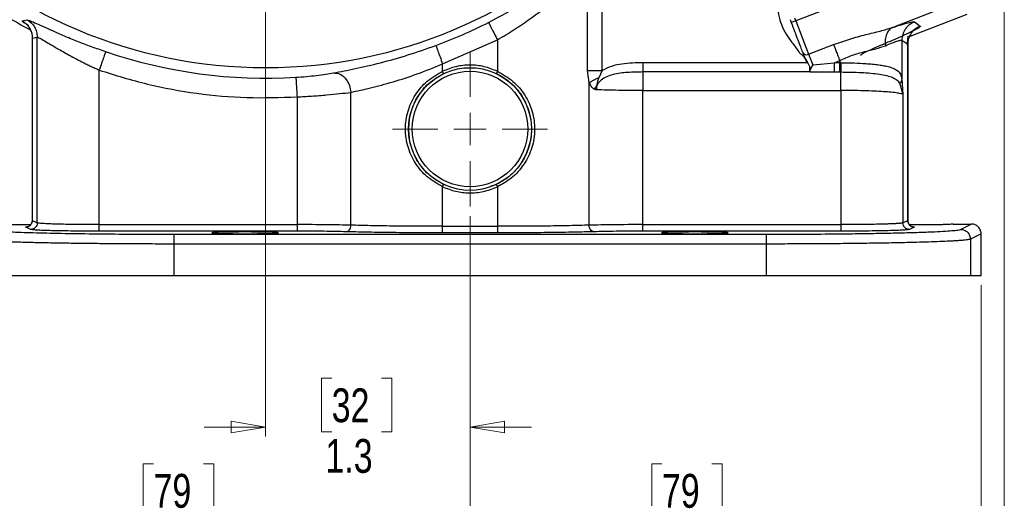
# Model space of a CAD drawing. Header units: inches. Extents: x 0.6 to 16.3, y 0.2 to 11.5.
# Tile 3 of 16: x 3 to 7, y 2.7 to 4.6. Entities that reach past the tile are written whole.
import ezdxf

# ---------------------------------------------------------------- set-up
doc = ezdxf.new("R2010")
doc.units = ezdxf.units.IN
doc.header["$MEASUREMENT"] = 0
doc.styles.add('SLDTEXTSTYLE0', font='TXT', dxfattribs={"width": 0.75})
doc.dimstyles.new('SLDDIMSTYLE0', dxfattribs={"dimtxt": 0.137795, "dimasz": 0.14, "dimexe": 0, "dimexo": 0.0625, "dimgap": 0.034449, "dimtad": 0, "dimdec": 1, "dimlfac": 1.5, "dimrnd": 1e-09, "dimzin": 12, "dimdsep": 46, "dimtxsty": 'SLDTEXTSTYLE0', "dimblk1": 'CLOSED', "dimblk2": 'CLOSED', "dimsah": 1, "dimcen": 0.09, "dimadec": 0, "dimazin": 3, "dimtfac": 1, "dimtdec": 1, "dimtofl": 0, "dimtmove": 0, "dimatfit": 3, "dimldrblk": 'CLOSED', "dimfxl": 0, "dimfrac": 2, "dimtolj": 1, "dimtzin": 12, "dimarcsym": 0})
doc.dimstyles.new('SLDDIMSTYLE2', dxfattribs={"dimtxt": 0.137795, "dimasz": 0.14, "dimexe": 0, "dimexo": 0.0625, "dimgap": 0.034449, "dimtad": 0, "dimtih": 1, "dimtoh": 1, "dimdec": 1, "dimlfac": 1.5, "dimrnd": 1e-09, "dimzin": 12, "dimdsep": 46, "dimtxsty": 'SLDTEXTSTYLE0', "dimblk1": 'CLOSED', "dimblk2": 'CLOSED', "dimsah": 1, "dimcen": 0.09, "dimadec": 0, "dimazin": 3, "dimtfac": 1, "dimtdec": 1, "dimtofl": 0, "dimtmove": 0, "dimatfit": 3, "dimldrblk": 'CLOSED', "dimfxl": 0, "dimfrac": 2, "dimtolj": 1, "dimtzin": 12, "dimarcsym": 0})
doc.dimstyles.new('SLDDIMSTYLE3', dxfattribs={"dimtxt": 0.137795, "dimasz": 0.14, "dimexe": 0, "dimexo": 0.0625, "dimgap": 0.034449, "dimtad": 0, "dimdec": 1, "dimlfac": 1.5, "dimrnd": 1e-09, "dimzin": 12, "dimdsep": 46, "dimtxsty": 'SLDTEXTSTYLE0', "dimblk1": 'CLOSED', "dimblk2": 'CLOSED', "dimsah": 1, "dimcen": 0.09, "dimadec": 0, "dimazin": 3, "dimtfac": 1, "dimtdec": 1, "dimtmove": 0, "dimatfit": 0, "dimldrblk": 'CLOSED', "dimfxl": 0, "dimfrac": 2, "dimtolj": 1, "dimtzin": 12, "dimarcsym": 0})
doc.dimstyles.new('SLDDIMSTYLE4', dxfattribs={"dimtxt": 0.137795, "dimasz": 0.14, "dimexe": 0, "dimexo": 0.0625, "dimgap": 0.034449, "dimtad": 0, "dimdec": 1, "dimlfac": 1.5, "dimrnd": 1e-09, "dimzin": 12, "dimdsep": 46, "dimtxsty": 'SLDTEXTSTYLE0', "dimblk1": 'CLOSED', "dimblk2": 'CLOSED', "dimsah": 1, "dimcen": 0.09, "dimadec": 0, "dimazin": 3, "dimtfac": 1, "dimtofl": 0, "dimtmove": 0, "dimatfit": 3, "dimldrblk": 'CLOSED', "dimfxl": 0, "dimfrac": 2, "dimtolj": 1, "dimtzin": 12, "dimarcsym": 0})

# ---------------------------------------------------------------- blocks, each defined once
blk = doc.blocks.new('_Closed')
at = {"color": 0, "linetype": 'ByBlock', "lineweight": -2}
for p, q in [((-1, 0.166667), (0, 0)), ((-1, 0.166667), (-1, -0.166667)), ((0, 0), (-1, -0.166667)), ((0, 0), (-1, 0))]:
    blk.add_line(p, q, dxfattribs=at)
blk = doc.blocks.new('_D_5')
at = {"color": 7, "linetype": 'Continuous', "lineweight": 0}
for p, q in [((3.3624, 8.4676), (1.0892, 8.4676)), ((1.1286, 8.4676), (1.1286, 7.8201)), ((0.9759, 7.7921), (0.9339, 7.7921)), ((0.9339, 7.7921), (0.9339, 7.5734)), ((1.2813, 7.7921), (1.3233, 7.7921)), ((1.3233, 7.7921), (1.3233, 7.5734)), ((0.9339, 7.5734), (0.9759, 7.5734)), ((1.3233, 7.5734), (1.2813, 7.5734)), ((1.1286, 3.5979), (1.1286, 7.3672)), ((2.7182, 3.5979), (1.0892, 3.5979))]:
    blk.add_line(p, q, dxfattribs=at)
at = {"color": 7, "linetype": 'Continuous', "lineweight": 18, "xscale": 0.14, "yscale": 0.14}
for p, rotation in [((1.1286, 8.4676), 90.0000000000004), ((1.1286, 3.5979), 270.0000000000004)]:
    blk.add_blockref('_Closed', p, dxfattribs=dict(at, rotation=rotation))
at = {"color": 7, "linetype": 'Continuous', "lineweight": 18, "char_height": 0.1378, "attachment_point": 1, "style": 'SLDTEXTSTYLE0'}
for s, insert in [('186', (0.9759, 7.751)), ('7.3', (1.0013, 7.5448))]:
    blk.add_mtext(s, dxfattribs=dict(at, insert=insert))
blk = doc.blocks.new('_D_6')
at = {"color": 7, "linetype": 'Continuous', "lineweight": 0}
for p, q in [((1.9104, 5.7196), (1.9104, 2.1203)), ((4.7971, 3.8395), (4.7971, 2.1203)), ((2.8221, 2.3581), (2.7801, 2.3581)), ((2.7801, 2.3581), (2.7801, 2.1394)), ((3.1275, 2.3581), (3.1695, 2.3581)), ((3.1695, 2.3581), (3.1695, 2.1394)), ((1.9104, 2.1596), (2.6593, 2.1596)), ((2.7801, 2.1394), (2.8221, 2.1394)), ((3.1695, 2.1394), (3.1275, 2.1394)), ((4.7971, 2.1596), (3.2903, 2.1596))]:
    blk.add_line(p, q, dxfattribs=at)
at = {"color": 7, "linetype": 'Continuous', "lineweight": 18, "xscale": 0.14, "yscale": 0.14, "rotation": 180.0000000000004}
blk.add_blockref('_Closed', (1.9104, 2.1596), dxfattribs=at)
at = {"color": 7, "linetype": 'Continuous', "lineweight": 18, "xscale": 0.14, "yscale": 0.14}
blk.add_blockref('_Closed', (4.7971, 2.1596), dxfattribs=at)
at = {"color": 7, "linetype": 'Continuous', "lineweight": 18, "char_height": 0.1378, "attachment_point": 1, "style": 'SLDTEXTSTYLE0'}
for s, insert in [('110', (2.8221, 2.317)), ('4.3', (2.8475, 2.1108))]:
    blk.add_mtext(s, dxfattribs=dict(at, insert=insert))
blk = doc.blocks.new('_D_7')
at = {"color": 7, "linetype": 'Continuous', "lineweight": 0}
for p, q in [((3.9638, 5.9334), (3.9638, 2.9412)), ((4.7971, 3.8395), (4.7971, 2.9412)), ((4.2333, 3.179), (4.1913, 3.179)), ((4.1913, 3.179), (4.1913, 2.9602)), ((4.4369, 3.179), (4.4789, 3.179)), ((4.4789, 3.179), (4.4789, 2.9602)), ((3.9638, 2.9805), (3.7138, 2.9805)), ((4.7971, 2.9805), (5.0471, 2.9805)), ((4.1913, 2.9602), (4.2333, 2.9602)), ((4.4789, 2.9602), (4.4369, 2.9602))]:
    blk.add_line(p, q, dxfattribs=at)
at = {"color": 7, "linetype": 'Continuous', "lineweight": 18, "xscale": 0.14, "yscale": 0.14}
blk.add_blockref('_Closed', (3.9638, 2.9805, -0.2811), dxfattribs=at)
at = {"color": 7, "linetype": 'Continuous', "lineweight": 18, "xscale": 0.14, "yscale": 0.14, "rotation": 180.0000000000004}
blk.add_blockref('_Closed', (4.7971, 2.9805, -0.2811), dxfattribs=at)
at = {"color": 7, "linetype": 'Continuous', "lineweight": 18, "char_height": 0.1378, "attachment_point": 1, "style": 'SLDTEXTSTYLE0'}
for s, insert in [('32', (4.2333, 3.1379)), ('1.3', (4.2079, 2.9317))]:
    blk.add_mtext(s, dxfattribs=dict(at, insert=insert))
blk = doc.blocks.new('_D_8')
at = {"color": 7, "linetype": 'Continuous', "lineweight": 0}
for p, q in [((4.7971, 3.8395), (4.7971, 2.5927)), ((2.7138, 3.5585), (2.7138, 2.5927)), ((3.507, 2.8305), (3.465, 2.8305)), ((3.465, 2.8305), (3.465, 2.6118)), ((3.7106, 2.8305), (3.7526, 2.8305)), ((3.7526, 2.8305), (3.7526, 2.6118)), ((2.7138, 2.6321), (3.3442, 2.6321)), ((3.465, 2.6118), (3.507, 2.6118)), ((3.7526, 2.6118), (3.7106, 2.6118)), ((4.7971, 2.6321), (3.8734, 2.6321))]:
    blk.add_line(p, q, dxfattribs=at)
at = {"color": 7, "linetype": 'Continuous', "lineweight": 18, "xscale": 0.14, "yscale": 0.14, "rotation": 180.0000000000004}
blk.add_blockref('_Closed', (2.7138, 2.6321, -0.2811), dxfattribs=at)
at = {"color": 7, "linetype": 'Continuous', "lineweight": 18, "xscale": 0.14, "yscale": 0.14}
blk.add_blockref('_Closed', (4.7971, 2.6321, -0.2811), dxfattribs=at)
at = {"color": 7, "linetype": 'Continuous', "lineweight": 18, "char_height": 0.1378, "attachment_point": 1, "style": 'SLDTEXTSTYLE0'}
for s, insert in [('79', (3.507, 2.7894)), ('3.1', (3.4815, 2.5833))]:
    blk.add_mtext(s, dxfattribs=dict(at, insert=insert))
blk = doc.blocks.new('_D_9')
at = {"color": 7, "linetype": 'Continuous', "lineweight": 0}
for p, q in [((3.4829, 6.4143), (1.533, 6.4143)), ((1.5724, 6.4143), (1.5724, 5.6835)), ((1.4197, 5.6555), (1.3777, 5.6555)), ((1.3777, 5.6555), (1.3777, 5.4367)), ((1.7251, 5.6555), (1.7671, 5.6555)), ((1.7671, 5.6555), (1.7671, 5.4367)), ((1.3777, 5.4367), (1.4197, 5.4367)), ((1.7671, 5.4367), (1.7251, 5.4367)), ((1.5724, 3.5979), (1.5724, 5.2306)), ((2.7182, 3.5979), (1.533, 3.5979))]:
    blk.add_line(p, q, dxfattribs=at)
at = {"color": 7, "linetype": 'Continuous', "lineweight": 18, "xscale": 0.14, "yscale": 0.14}
for p, rotation in [((1.5724, 6.4143, -0.2811), 90.0000000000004), ((1.5724, 3.5979, -0.2811), 270.0000000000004)]:
    blk.add_blockref('_Closed', p, dxfattribs=dict(at, rotation=rotation))
at = {"color": 7, "linetype": 'Continuous', "lineweight": 18, "char_height": 0.1378, "attachment_point": 1, "style": 'SLDTEXTSTYLE0'}
for s, insert in [('107', (1.4197, 5.6144)), ('4.2', (1.4451, 5.4082))]:
    blk.add_mtext(s, dxfattribs=dict(at, insert=insert))
blk = doc.blocks.new('_D_10')
at = {"color": 7, "linetype": 'Continuous', "lineweight": 0}
for p, q in [((4.7971, 3.8395), (4.7971, 2.5927)), ((6.8804, 3.5585), (6.8804, 2.5927)), ((5.5794, 2.8305), (5.5375, 2.8305)), ((5.5375, 2.8305), (5.5375, 2.6118)), ((5.7831, 2.8305), (5.8251, 2.8305)), ((5.8251, 2.8305), (5.8251, 2.6118)), ((4.7971, 2.6321), (5.4166, 2.6321)), ((5.5375, 2.6118), (5.5794, 2.6118)), ((5.8251, 2.6118), (5.7831, 2.6118)), ((6.8804, 2.6321), (5.9459, 2.6321))]:
    blk.add_line(p, q, dxfattribs=at)
at = {"color": 7, "linetype": 'Continuous', "lineweight": 18, "xscale": 0.14, "yscale": 0.14, "rotation": 180.0000000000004}
blk.add_blockref('_Closed', (4.7971, 2.6321, -0.2811), dxfattribs=at)
at = {"color": 7, "linetype": 'Continuous', "lineweight": 18, "xscale": 0.14, "yscale": 0.14}
blk.add_blockref('_Closed', (6.8804, 2.6321, -0.2811), dxfattribs=at)
at = {"color": 7, "linetype": 'Continuous', "lineweight": 18, "char_height": 0.1378, "attachment_point": 1, "style": 'SLDTEXTSTYLE0'}
for s, insert in [('79', (5.5794, 2.7894)), ('3.1', (5.554, 2.5833))]:
    blk.add_mtext(s, dxfattribs=dict(at, insert=insert))
blk = doc.blocks.new('_D_11')
at = {"color": 7, "linetype": 'Continuous', "lineweight": 0}
for p, q in [((6.9749, 4.8128), (6.9749, 2.1203)), ((4.7971, 3.8395), (4.7971, 2.1203)), ((6.1017, 2.3581), (6.0597, 2.3581)), ((6.0597, 2.3581), (6.0597, 2.1394)), ((6.3053, 2.3581), (6.3473, 2.3581)), ((6.3473, 2.3581), (6.3473, 2.1394)), ((4.7971, 2.1596), (5.9389, 2.1596)), ((6.0597, 2.1394), (6.1017, 2.1394)), ((6.3473, 2.1394), (6.3053, 2.1394)), ((6.9749, 2.1596), (6.4681, 2.1596))]:
    blk.add_line(p, q, dxfattribs=at)
at = {"color": 7, "linetype": 'Continuous', "lineweight": 18, "xscale": 0.14, "yscale": 0.14, "rotation": 180.0000000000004}
blk.add_blockref('_Closed', (4.7971, 2.1596, -0.2811), dxfattribs=at)
at = {"color": 7, "linetype": 'Continuous', "lineweight": 18, "xscale": 0.14, "yscale": 0.14}
blk.add_blockref('_Closed', (6.9749, 2.1596, -0.2811), dxfattribs=at)
at = {"color": 7, "linetype": 'Continuous', "lineweight": 18, "char_height": 0.1378, "attachment_point": 1, "style": 'SLDTEXTSTYLE0'}
for s, insert in [('83', (6.1017, 2.317)), ('3.3', (6.0762, 2.1108))]:
    blk.add_mtext(s, dxfattribs=dict(at, insert=insert))
blk = doc.blocks.new('SW_CENTERMARKSYMBOL_1')
at = {"color": 0, "linetype": 'Continuous', "lineweight": 18}
for p, q in [((0, 0.1312), (0, 0.3157)), ((0, 0), (0, 0.0656)), ((-0.1312, 0), (-0.3157, 0)), ((0, 0), (-0.0656, 0)), ((0, 0), (0, -0.0656)), ((0, 0), (0.0656, 0)), ((0.1312, 0), (0.3157, 0)), ((0, -0.1312), (0, -0.3157))]:
    blk.add_line(p, q, dxfattribs=at)

msp = doc.modelspace()

# ---------------------------------------------------------------- linework, layer by layer
at = {"color": 7, "linetype": 'Continuous', "lineweight": 25}
for p, q in [((6.7411, 4.8716), (6.1249, 4.6351)), ((5.2763, 4.4326), (5.2763, 4.8373)), ((5.3351, 4.4326), (5.3351, 4.8373)), ((6.8007, 4.7162), (6.5203, 4.6086)), ((6.822, 4.6607), (6.5826, 4.5688)), ((2.9721, 4.635), (2.9914, 4.6394)), ((6.1014, 4.6404), (6.1062, 4.6279)), ((6.1249, 4.6351), (6.1062, 4.6279)), ((6.1201, 4.6476), (6.1249, 4.6351)), ((6.1249, 4.6351), (6.1771, 4.4992)), ((6.6084, 4.6307), (6.6323, 4.6142)), ((3.0127, 4.5654), (3.0127, 3.8218)), ((3.0131, 4.5652), (3.0329, 4.5693)), ((3.0131, 3.8219), (3.0131, 4.5652)), ((3.0329, 3.812), (3.0329, 4.5693)), ((4.6853, 4.4599), (4.9088, 4.5576)), ((4.9088, 4.5576), (4.9088, 4.4297)), ((6.1771, 4.4992), (6.2791, 4.5383)), ((6.5571, 4.5561), (6.5571, 4.3984)), ((6.5571, 4.5561), (6.5811, 4.5396)), ((6.5811, 4.5396), (6.5811, 3.8219)), ((6.5814, 3.8219), (6.5814, 4.5399)), ((6.1771, 4.4992), (6.1938, 4.4555)), ((4.6853, 4.4297), (4.6853, 4.4599)), ((6.1718, 4.4646), (5.5021, 4.4646)), ((6.161, 4.4834), (6.1613, 4.4825)), ((6.1613, 4.4825), (6.1718, 4.4646)), ((6.1616, 4.4836), (6.1619, 4.4828)), ((6.1619, 4.4828), (6.1723, 4.465)), ((6.1938, 4.4555), (6.2821, 4.4646)), ((6.2821, 4.4646), (6.3041, 4.4731)), ((6.3041, 4.4646), (6.2821, 4.4646)), ((6.3041, 4.4731), (6.3041, 4.4646)), ((6.3091, 4.4646), (6.3041, 4.4646)), ((3.2859, 3.805), (3.2859, 4.4345)), ((4.6896, 4.4206), (4.6853, 4.4297)), ((4.9088, 4.4297), (4.9046, 4.4206)), ((5.2828, 4.3832), (5.2763, 4.4326)), ((5.3351, 4.4326), (5.3217, 4.4036)), ((6.1829, 4.4269), (5.5021, 4.4269)), ((6.1818, 4.4298), (6.1829, 4.4269)), ((6.1824, 4.4295), (6.1825, 4.4291)), ((6.1825, 4.4291), (6.1828, 4.4284)), ((6.1828, 4.4284), (6.1829, 4.4282)), ((6.1829, 4.4282), (6.2821, 4.4269)), ((6.2821, 4.4269), (6.3041, 4.4269)), ((6.3083, 4.4269), (6.3041, 4.4269)), ((5.2828, 3.8027), (5.2828, 4.3832)), ((6.5488, 4.3793), (6.5613, 4.3349)), ((6.5571, 4.3984), (6.5613, 4.3349)), ((4.3114, 3.8027), (4.3114, 4.344)), ((5.5021, 3.805), (5.5021, 4.3515)), ((5.5021, 4.3515), (6.3083, 4.3515)), ((6.3083, 4.3515), (6.3083, 3.805)), ((6.5613, 4.3349), (6.5613, 3.812)), ((4.092, 4.3256), (4.092, 3.805)), ((4.6853, 3.9594), (4.6896, 3.9684)), ((4.6853, 3.7981), (4.6853, 3.9594)), ((4.6988, 3.9653), (4.6896, 3.9684)), ((4.9046, 3.9684), (4.8794, 3.9598)), ((4.9088, 3.9594), (4.9046, 3.9684)), ((4.9088, 3.9594), (4.9088, 3.7981)), ((3.0131, 3.8219), (3.0329, 3.812)), ((6.5613, 3.812), (6.5811, 3.8219)), ((6.5814, 3.8218), (6.5814, 3.8219)), ((3.0063, 3.7853), (2.9865, 3.7952)), ((3.2859, 3.805), (4.092, 3.805)), ((4.092, 3.7784), (3.2859, 3.7784)), ((4.6853, 3.7981), (4.9088, 3.7981)), ((5.5021, 3.805), (6.3083, 3.805)), ((6.3083, 3.7784), (5.5021, 3.7784)), ((6.6077, 3.7952), (6.5879, 3.7853)), ((6.7661, 3.8075), (6.8404, 3.8075)), ((6.7966, 3.7856), (6.8404, 3.8075)), ((3.5898, 3.7659), (6.0044, 3.7659)), ((4.9088, 3.7714), (4.6853, 3.7714)), ((6.8804, 3.7676), (6.8366, 3.7456)), ((6.8366, 3.7456), (6.8366, 3.5979)), ((6.8804, 3.5979), (6.8804, 3.7676)), ((3.5898, 3.726), (3.5898, 3.5979)), ((6.0044, 3.726), (3.5898, 3.726)), ((6.0044, 3.726), (6.0044, 3.5979)), ((2.7576, 3.5979), (3.5898, 3.5979)), ((3.5898, 3.5979), (6.0044, 3.5979)), ((6.0044, 3.5979), (6.8366, 3.5979)), ((6.8366, 3.5979), (6.8804, 3.5979))]:
    msp.add_line(p, q, dxfattribs=at)
at = {"color": 8, "linetype": 'Continuous', "lineweight": 25}
for p, q in [((3.0141, 4.5638), (3.0131, 4.5652)), ((6.4838, 4.5406), (6.4768, 4.5356))]:
    msp.add_line(p, q, dxfattribs=at)
at = {"color": 7, "linetype": 'Continuous', "lineweight": 25}
for centre, radius in [((3.9638, 6.4143), 1.9709), ((4.7971, 4.1945), 0.25), ((4.7971, 4.1945), 0.2355)]:
    msp.add_circle(centre, radius, dxfattribs=at)
for centre, radius, start, end in [((3.9638, 6.4143), 2.0533, 235.6839, 242.1446), ((3.9638, 6.4143), 2.0034, 290.2646, 296.9778), ((3.9638, 6.4143), 2.0127, 251.0991, 273.5144), ((6.1692, 4.5163), 0.0189, 205.1171, 294.5963)]:
    msp.add_arc(centre, radius, start, end, dxfattribs=at)
for points, knots in [([(4.8726, 4.6289), (4.9119, 4.6498), (4.9905, 4.6915), (5.0995, 4.7605), (5.1995, 4.8311), (5.2549, 4.8754), (5.2826, 4.8976)], [0, 0, 0, 0, 0.248601, 0.497799, 0.748356, 1, 1, 1, 1]), ([(4.9088, 4.5576), (4.9319, 4.5716), (4.9779, 4.5995), (5.0455, 4.6457), (5.105, 4.6898), (5.1566, 4.731), (5.1995, 4.7673), (5.2399, 4.8031), (5.2642, 4.8259), (5.2763, 4.8373)], [0, 0, 0, 0, 0.162042, 0.32364, 0.499112, 0.624439, 0.750088, 0.875462, 1, 1, 1, 1]), ([(6.0454, 4.7845), (6.0452, 4.7768), (6.0449, 4.7617), (6.0457, 4.7403), (6.048, 4.7207), (6.0502, 4.6945), (6.0542, 4.6605), (6.065, 4.6192), (6.0847, 4.5813), (6.1054, 4.5518), (6.1234, 4.5285), (6.1343, 4.5124), (6.1442, 4.5003), (6.1546, 4.4937), (6.1589, 4.4868), (6.161, 4.4834)], [0, 0, 0, 0, 0.069625, 0.135872, 0.192029, 0.246645, 0.37203, 0.499918, 0.627797, 0.75318, 0.8237, 0.892351, 0.927618, 0.96402, 1, 1, 1, 1]), ([(2.9721, 4.635), (2.978, 4.6311), (2.9899, 4.6232), (3.0028, 4.6061), (3.0115, 4.5864), (3.0125, 4.5723), (3.0131, 4.5652)], [0, 0, 0, 0, 0.250002, 0.5, 0.749998, 1, 1, 1, 1]), ([(2.9914, 4.6394), (2.9938, 4.639), (2.9984, 4.6382), (3.0207, 4.6287), (3.0526, 4.6142), (3.0935, 4.5959), (3.1414, 4.5751), (3.1948, 4.5531), (3.2521, 4.531), (3.2919, 4.5171), (3.3118, 4.5101)], [0, 0, 0, 0, 0.127726, 0.254835, 0.380951, 0.50644, 0.631028, 0.754612, 0.877535, 1, 1, 1, 1]), ([(2.9914, 4.6394), (2.9974, 4.6355), (3.0094, 4.6277), (3.0225, 4.6105), (3.0312, 4.5907), (3.0323, 4.5764), (3.0329, 4.5693)], [0, 0, 0, 0, 0.250002, 0.500003, 0.750001, 1, 1, 1, 1]), ([(2.9934, 4.6173), (2.9929, 4.6176), (2.9921, 4.6179), (2.9964, 4.613), (3.0013, 4.6061), (3.0062, 4.5969), (3.0114, 4.5832), (3.0122, 4.5722), (3.0127, 4.5647)], [0, 0, 0, 0, 0.28046, 0.447738, 0.573287, 0.678922, 0.782145, 1, 1, 1, 1]), ([(6.5203, 4.6086), (6.5326, 4.6125), (6.5572, 4.6203), (6.5839, 4.6276), (6.6025, 4.6317), (6.6064, 4.631), (6.6084, 4.6307)], [0, 0, 0, 0, 0.251288, 0.503113, 0.752364, 1, 1, 1, 1]), ([(3.0047, 4.5994), (3.0052, 4.5985), (3.0071, 4.5949), (3.0114, 4.583), (3.0122, 4.5721), (3.0128, 4.5647)], [0, 0, 0, 0, 0.097925, 0.387941, 1, 1, 1, 1]), ([(6.2791, 4.5383), (6.3012, 4.5463), (6.3448, 4.562), (6.4093, 4.5792), (6.4692, 4.5932), (6.5036, 4.6036), (6.5203, 4.6086)], [0, 0, 0, 0, 0.2652025, 0.5230816, 0.7683608, 1, 1, 1, 1]), ([(6.6323, 4.6142), (6.6326, 4.6138), (6.6332, 4.6129), (6.6309, 4.6104), (6.6271, 4.6077), (6.623, 4.6051), (6.6196, 4.6031), (6.6156, 4.6008), (6.6111, 4.5984), (6.6037, 4.5945), (6.5923, 4.5888), (6.5772, 4.5817), (6.5624, 4.5749), (6.5349, 4.5624), (6.5065, 4.5503), (6.4838, 4.5406)], [0, 0, 0, 0, 0.080186, 0.160744, 0.241516, 0.279719, 0.317863, 0.356017, 0.394246, 0.432618, 0.525785, 0.61983, 0.682635, 0.745697, 1, 1, 1, 1]), ([(6.5203, 4.6086), (6.515, 4.6054), (6.5044, 4.599), (6.4939, 4.581), (6.4882, 4.5588), (6.4895, 4.5423), (6.4902, 4.534)], [0, 0, 0, 0, 0.249995, 0.5000018, 0.7499944, 1, 1, 1, 1]), ([(3.0329, 4.5693), (3.0347, 4.5689), (3.0383, 4.5679), (3.056, 4.5579), (3.0814, 4.5427), (3.1098, 4.5259), (3.1377, 4.5099), (3.1643, 4.495), (3.1922, 4.48), (3.2179, 4.4669), (3.2385, 4.4566), (3.2552, 4.4486), (3.2708, 4.4413), (3.281, 4.4367), (3.2859, 4.4345)], [0, 0, 0, 0, 0.119321, 0.244465, 0.368256, 0.493693, 0.574777, 0.654996, 0.746989, 0.82466, 0.873748, 0.91847, 0.960553, 1, 1, 1, 1]), ([(6.4838, 4.5406), (6.4702, 4.5348), (6.4432, 4.5233), (6.4134, 4.5094), (6.3932, 4.499), (6.3901, 4.4958), (6.3885, 4.4943)], [0, 0, 0, 0, 0.2559, 0.507701, 0.75543, 1, 1, 1, 1]), ([(6.4902, 4.534), (6.4996, 4.538), (6.5182, 4.5457), (6.5385, 4.5531), (6.5526, 4.5571), (6.5556, 4.5564), (6.5571, 4.5561)], [0, 0, 0, 0, 0.257689, 0.505168, 0.753456, 1, 1, 1, 1]), ([(6.5802, 4.5363), (6.5802, 4.5388), (6.5801, 4.5438), (6.5809, 4.5531), (6.5824, 4.5631), (6.5833, 4.5703), (6.5814, 4.5719), (6.5805, 4.5727)], [0, 0, 0, 0, 0.0948514, 0.1934305, 0.4186263, 0.7066226, 1, 1, 1, 1]), ([(4.2406, 4.4232), (4.2691, 4.4285), (4.3259, 4.4391), (4.4309, 4.4635), (4.5431, 4.4946), (4.6195, 4.5215), (4.6576, 4.5349)], [0, 0, 0, 0, 0.253123, 0.503752, 0.752322, 1, 1, 1, 1]), ([(6.3041, 4.4731), (6.321, 4.4808), (6.3544, 4.4961), (6.4052, 4.5104), (6.4522, 4.5208), (6.4775, 4.5296), (6.4902, 4.534)], [0, 0, 0, 0, 0.254697, 0.50467, 0.752029, 1, 1, 1, 1]), ([(4.3114, 4.344), (4.3371, 4.3496), (4.3884, 4.3606), (4.4821, 4.3857), (4.5826, 4.4181), (4.6507, 4.4458), (4.6853, 4.4599)], [0, 0, 0, 0, 0.249062, 0.498472, 0.744937, 1, 1, 1, 1]), ([(5.5021, 4.4646), (5.4735, 4.4639), (5.4305, 4.4627), (5.3738, 4.4517), (5.348, 4.439), (5.3351, 4.4326)], [0, 0, 0, 0, 0.499439, 0.749991, 1, 1, 1, 1]), ([(6.1616, 4.4836), (6.1616, 4.4836), (6.1616, 4.4836), (6.1615, 4.4836), (6.1614, 4.4835), (6.1613, 4.4835), (6.1612, 4.4834), (6.1611, 4.4834), (6.161, 4.4834)], [0, 0, 0, 0, 0.239531, 0.368485, 0.499883, 0.631615, 0.76057, 1, 1, 1, 1]), ([(6.1613, 4.4825), (6.1614, 4.4826), (6.1616, 4.4826), (6.1618, 4.4827), (6.1619, 4.4828), (6.1619, 4.4828), (6.1619, 4.4828)], [0, 0, 0, 0, 0.270472, 0.562412, 0.789476, 1, 1, 1, 1]), ([(6.1718, 4.4646), (6.1719, 4.4647), (6.172, 4.4647), (6.1721, 4.4648), (6.1722, 4.4649), (6.1723, 4.465), (6.1723, 4.465)], [0, 0, 0, 0, 0.2455749, 0.500002, 0.7543596, 1, 1, 1, 1]), ([(6.1718, 4.4646), (6.1742, 4.4617), (6.1777, 4.4572), (6.1807, 4.4506), (6.1818, 4.4438), (6.1807, 4.4361), (6.1814, 4.4319), (6.1818, 4.4298)], [0, 0, 0, 0, 0.251056, 0.376251, 0.50133, 0.750819, 1, 1, 1, 1]), ([(6.1723, 4.465), (6.1746, 4.4619), (6.1781, 4.4574), (6.1811, 4.4506), (6.1822, 4.4438), (6.1813, 4.4359), (6.182, 4.4316), (6.1824, 4.4295)], [0, 0, 0, 0, 0.253813, 0.377374, 0.504188, 0.753636, 1, 1, 1, 1]), ([(6.1938, 4.4555), (6.1923, 4.4527), (6.1893, 4.4471), (6.1852, 4.4395), (6.1822, 4.433), (6.1824, 4.4304), (6.1825, 4.4291)], [0, 0, 0, 0, 0.251911, 0.503146, 0.766859, 1, 1, 1, 1]), ([(6.3091, 4.4646), (6.309, 4.46), (6.309, 4.4508), (6.3088, 4.4396), (6.3085, 4.4313), (6.3084, 4.4284), (6.3083, 4.4269)], [0, 0, 0, 0, 0.27977, 0.559537, 0.779763, 1, 1, 1, 1]), ([(6.3091, 4.4646), (6.327, 4.4644), (6.3618, 4.4639), (6.405, 4.4618), (6.4381, 4.4591), (6.4629, 4.4563), (6.4861, 4.4525), (6.5069, 4.4477), (6.5244, 4.4415), (6.5408, 4.4324), (6.5532, 4.42), (6.5559, 4.4052), (6.5571, 4.3984)], [0, 0, 0, 0, 0.1384614, 0.2684568, 0.3505384, 0.4289336, 0.5036872, 0.5926669, 0.6763058, 0.754763, 0.8870666, 1, 1, 1, 1]), ([(4.0871, 4.4054), (4.1016, 4.4064), (4.1307, 4.4084), (4.1721, 4.4129), (4.21, 4.418), (4.2304, 4.4215), (4.2406, 4.4232)], [0, 0, 0, 0, 0.247821, 0.497087, 0.747851, 1, 1, 1, 1]), ([(4.2406, 4.4232), (4.2499, 4.4225), (4.2686, 4.4212), (4.2918, 4.4), (4.3068, 4.3729), (4.3099, 4.3537), (4.3114, 4.344)], [0, 0, 0, 0, 0.27958, 0.559159, 0.779579, 1, 1, 1, 1]), ([(4.6853, 3.9594), (4.6636, 3.9718), (4.6203, 3.9964), (4.5721, 4.0537), (4.5409, 4.1207), (4.5302, 4.1945), (4.5409, 4.2683), (4.5721, 4.3354), (4.6203, 4.3927), (4.6636, 4.4173), (4.6853, 4.4297)], [0, 0, 0, 0, 0.12604, 0.251234, 0.375846, 0.499996, 0.624157, 0.748766, 0.873962, 1, 1, 1, 1]), ([(4.6896, 3.9684), (4.6691, 3.9803), (4.6348, 4.0001), (4.603, 4.0352), (4.5762, 4.0734), (4.5535, 4.1238), (4.5434, 4.1945), (4.5535, 4.2653), (4.5762, 4.3157), (4.5963, 4.3444), (4.6111, 4.3626), (4.6382, 4.391), (4.6691, 4.4088), (4.6896, 4.4206)], [0, 0, 0, 0, 0.125012, 0.209066, 0.250185, 0.375128, 0.499959, 0.624803, 0.749743, 0.791309, 0.812373, 0.874989, 1, 1, 1, 1]), ([(4.9088, 4.4297), (4.8909, 4.4368), (4.855, 4.4511), (4.7971, 4.4568), (4.7391, 4.4511), (4.7033, 4.4368), (4.6853, 4.4297)], [0, 0, 0, 0, 0.250261, 0.5, 0.749739, 1, 1, 1, 1]), ([(4.9046, 4.4206), (4.9145, 4.4154), (4.9357, 4.4043), (4.9588, 4.3862), (4.9776, 4.3684), (4.9933, 4.3507), (5.0093, 4.3284), (5.0225, 4.3045), (5.0317, 4.2826), (5.0387, 4.2611), (5.0438, 4.2391), (5.0469, 4.2154), (5.0484, 4.176), (5.0424, 4.1377), (5.03, 4.1018), (5.0203, 4.0802), (5.0043, 4.0525), (4.9829, 4.0254), (4.9593, 4.0032), (4.9398, 3.9885), (4.9223, 3.9774), (4.9104, 3.9714), (4.9046, 3.9684)], [0, 0, 0, 0, 0.059656, 0.126269, 0.155325, 0.197383, 0.252434, 0.301301, 0.343374, 0.378659, 0.421499, 0.46354, 0.504818, 0.630576, 0.665118, 0.70719, 0.756796, 0.835796, 0.890312, 0.929073, 0.965625, 1, 1, 1, 1]), ([(4.9088, 4.4297), (4.9308, 4.4172), (4.9745, 4.3923), (5.0229, 4.3343), (5.054, 4.2663), (5.064, 4.1918), (5.0524, 4.1174), (5.0193, 4.0489), (4.9702, 3.9936), (4.928, 3.97), (4.9088, 3.9594)], [0, 0, 0, 0, 0.127195, 0.253542, 0.37927, 0.504564, 0.629864, 0.755633, 0.889481, 1, 1, 1, 1]), ([(5.5021, 4.4269), (5.4811, 4.4266), (5.44, 4.4261), (5.3901, 4.4203), (5.3543, 4.4087), (5.3319, 4.3957), (5.3182, 4.38), (5.3123, 4.3655), (5.3118, 4.3579), (5.3115, 4.3542)], [0, 0, 0, 0, 0.283842, 0.551774, 0.675697, 0.791595, 0.898594, 0.949597, 1, 1, 1, 1]), ([(6.1824, 4.4295), (6.1824, 4.4295), (6.1823, 4.4296), (6.1822, 4.4298), (6.182, 4.4298), (6.1818, 4.4298), (6.1818, 4.4298)], [0, 0, 0, 0, 0.245041, 0.50005, 0.755489, 1, 1, 1, 1]), ([(6.1829, 4.4282), (6.1829, 4.428), (6.183, 4.4276), (6.1829, 4.4271), (6.1829, 4.4269)], [0, 0, 0, 0, 0.501762, 1, 1, 1, 1]), ([(6.3083, 4.4269), (6.3226, 4.4268), (6.3511, 4.4265), (6.3926, 4.4249), (6.4314, 4.4223), (6.4666, 4.4183), (6.4968, 4.4127), (6.521, 4.4048), (6.5391, 4.3947), (6.5456, 4.3844), (6.5488, 4.3793)], [0, 0, 0, 0, 0.124695, 0.249365, 0.374684, 0.500334, 0.62631, 0.752423, 0.877585, 1, 1, 1, 1]), ([(5.2828, 4.3832), (5.2882, 4.3869), (5.2992, 4.3942), (5.3142, 4.4005), (5.3217, 4.4036)], [0, 0, 0, 0, 0.5, 1, 1, 1, 1]), ([(5.3115, 4.3542), (5.3097, 4.3546), (5.3031, 4.3562), (5.2923, 4.3656), (5.2862, 4.377), (5.2828, 4.3832)], [0, 0, 0, 0, 0.139883, 0.52827, 1, 1, 1, 1]), ([(5.3217, 4.4036), (5.3199, 4.3985), (5.3168, 4.39), (5.3136, 4.3764), (5.3121, 4.3663), (5.3116, 4.3592), (5.3116, 4.3569), (5.3115, 4.3559), (5.3115, 4.3551), (5.3115, 4.3544), (5.3115, 4.3542), (5.3115, 4.3541), (5.3115, 4.3541), (5.3115, 4.3541), (5.3115, 4.3541), (5.3115, 4.3541), (5.3115, 4.3541), (5.3115, 4.3541), (5.3115, 4.3542), (5.3115, 4.3542), (5.3115, 4.3542)], [0, 0, 0, 0, 0.325372, 0.532599, 0.828012, 0.926973, 0.949637, 0.957926, 0.9862, 0.998287, 0.999166, 0.999355, 0.999377, 0.999384, 0.99939, 0.999396, 0.999402, 0.999422, 0.999613, 1, 1, 1, 1]), ([(6.5571, 4.3984), (6.5566, 4.3949), (6.5557, 4.3881), (6.5511, 4.3822), (6.5488, 4.3793)], [0, 0, 0, 0, 0.4999985, 1, 1, 1, 1]), ([(4.092, 4.3256), (4.1117, 4.3266), (4.1531, 4.3287), (4.2124, 4.3332), (4.2675, 4.3386), (4.2968, 4.3422), (4.3114, 4.344)], [0, 0, 0, 0, 0.238031, 0.500383, 0.750505, 1, 1, 1, 1]), ([(5.3043, 4.3566), (5.3058, 4.3592), (5.3085, 4.3639), (5.3115, 4.3689), (5.3129, 4.3711)], [0, 0, 0, 0, 0.543549, 1, 1, 1, 1]), ([(5.5021, 4.3515), (5.4854, 4.3515), (5.4516, 4.3516), (5.4019, 4.3521), (5.3538, 4.3529), (5.3257, 4.3538), (5.3115, 4.3542)], [0, 0, 0, 0, 0.24176, 0.489008, 0.741752, 1, 1, 1, 1]), ([(6.5613, 4.3349), (6.5601, 4.3358), (6.5579, 4.3374), (6.5493, 4.3395), (6.5359, 4.3418), (6.515, 4.3443), (6.4828, 4.3468), (6.4445, 4.3489), (6.4009, 4.3504), (6.355, 4.3513), (6.3237, 4.3514), (6.3083, 4.3515)], [0, 0, 0, 0, 0.097636, 0.181118, 0.250435, 0.380776, 0.500495, 0.630121, 0.75657, 0.879857, 1, 1, 1, 1]), ([(4.6853, 3.9594), (4.7028, 3.9524), (4.7379, 3.9384), (4.7944, 3.9325), (4.8529, 3.9373), (4.8897, 3.9518), (4.9088, 3.9594)], [0, 0, 0, 0, 0.244375, 0.488601, 0.732865, 1, 1, 1, 1]), ([(3.0127, 3.8223), (3.0127, 3.8208), (3.0125, 3.8179), (3.0114, 3.8135), (3.0094, 3.8091), (3.0055, 3.8036), (3.0034, 3.802), (3.0019, 3.8008)], [0, 0, 0, 0, 0.113436, 0.227878, 0.354625, 0.518706, 1, 1, 1, 1]), ([(6.5843, 3.8099), (6.5842, 3.8102), (6.5836, 3.8112), (6.5819, 3.8155), (6.5817, 3.8192), (6.5814, 3.8223)], [0, 0, 0, 0, 0.068034, 0.232785, 1, 1, 1, 1]), ([(2.7976, 3.7856), (2.803, 3.7843), (2.8137, 3.7817), (2.8653, 3.778), (2.941, 3.7745), (3.0404, 3.7716), (3.1595, 3.7691), (3.2941, 3.7673), (3.4392, 3.7662), (3.5396, 3.766), (3.5898, 3.7659)], [0, 0, 0, 0, 0.125027, 0.250039, 0.375052, 0.500053, 0.625051, 0.750036, 0.87502, 1, 1, 1, 1]), ([(3.006, 3.8042), (2.992, 3.8041), (2.9613, 3.8039), (2.9201, 3.8041), (2.8886, 3.8045), (2.8627, 3.8051), (2.8429, 3.8058), (2.8303, 3.8067), (2.8289, 3.8072), (2.8281, 3.8075)], [0, 0, 0, 0, 0.168571, 0.370181, 0.475718, 0.584104, 0.758604, 0.871027, 1, 1, 1, 1]), ([(3.2859, 3.7784), (3.2682, 3.7784), (3.2327, 3.7785), (3.1815, 3.7789), (3.134, 3.7795), (3.092, 3.7804), (3.0569, 3.7814), (3.0302, 3.7826), (3.012, 3.784), (3.0082, 3.7849), (3.0063, 3.7853)], [0, 0, 0, 0, 0.12498, 0.249963, 0.374951, 0.499946, 0.62495, 0.74996, 0.874978, 1, 1, 1, 1]), ([(3.2859, 3.805), (3.27, 3.8051), (3.2379, 3.8051), (3.1918, 3.8055), (3.1488, 3.8062), (3.1112, 3.807), (3.0792, 3.8081), (3.0583, 3.8091), (3.0449, 3.8101), (3.0363, 3.811), (3.0341, 3.8116), (3.0329, 3.812)], [0, 0, 0, 0, 0.124177, 0.249905, 0.372324, 0.499835, 0.619319, 0.749802, 0.818963, 0.902365, 1, 1, 1, 1]), ([(3.8804, 3.7751), (3.8977, 3.775), (3.9241, 3.7749), (3.9556, 3.7745), (3.9814, 3.774), (4.0014, 3.7732), (4.0136, 3.7723), (4.0174, 3.7715), (4.0136, 3.7707), (4.0014, 3.7698), (3.9814, 3.7691), (3.9556, 3.7685), (3.9241, 3.7681), (3.8804, 3.7679), (3.8368, 3.7681), (3.8053, 3.7685), (3.7794, 3.7691), (3.7595, 3.7698), (3.7473, 3.7707), (3.7434, 3.7715), (3.7473, 3.7723), (3.7595, 3.7732), (3.7794, 3.774), (3.8053, 3.7745), (3.8368, 3.7749), (3.8631, 3.775), (3.8804, 3.7751)], [0, 0, 0, 0, 0.060622, 0.092355, 0.124946, 0.177415, 0.211219, 0.25, 0.28878, 0.322584, 0.375054, 0.407645, 0.439378, 0.5, 0.560621, 0.592355, 0.624946, 0.677415, 0.711219, 0.75, 0.78878, 0.822584, 0.875054, 0.907645, 0.939378, 1, 1, 1, 1]), ([(4.3114, 3.8027), (4.2963, 3.8031), (4.267, 3.8037), (4.2124, 3.8045), (4.1539, 3.805), (4.1125, 3.805), (4.092, 3.805)], [0, 0, 0, 0, 0.256499, 0.50002, 0.751899, 1, 1, 1, 1]), ([(4.2915, 3.776), (4.2781, 3.7764), (4.2515, 3.7771), (4.2021, 3.7778), (4.1484, 3.7783), (4.1108, 3.7784), (4.092, 3.7784)], [0, 0, 0, 0, 0.25002, 0.500025, 0.750016, 1, 1, 1, 1]), ([(4.2915, 3.776), (4.294, 3.7765), (4.2992, 3.7774), (4.3058, 3.7836), (4.3104, 3.7923), (4.3111, 3.7992), (4.3114, 3.8027)], [0, 0, 0, 0, 0.2500136, 0.4999975, 0.7500112, 1, 1, 1, 1]), ([(4.6853, 3.7714), (4.6482, 3.7715), (4.574, 3.7716), (4.468, 3.7725), (4.3704, 3.774), (4.3178, 3.7754), (4.2915, 3.776)], [0, 0, 0, 0, 0.249984, 0.499975, 0.74998, 1, 1, 1, 1]), ([(4.6853, 3.7981), (4.6504, 3.7981), (4.5799, 3.7982), (4.4801, 3.7992), (4.3871, 3.8006), (4.3371, 3.802), (4.3114, 3.8027)], [0, 0, 0, 0, 0.248098, 0.499972, 0.743516, 1, 1, 1, 1]), ([(5.2828, 3.8027), (5.2571, 3.802), (5.2071, 3.8006), (5.1141, 3.7992), (5.0142, 3.7982), (4.9438, 3.7981), (4.9088, 3.7981)], [0, 0, 0, 0, 0.256485, 0.500028, 0.751903, 1, 1, 1, 1]), ([(5.3027, 3.776), (5.2764, 3.7754), (5.2238, 3.774), (5.1262, 3.7725), (5.0201, 3.7716), (4.9459, 3.7715), (4.9088, 3.7714)], [0, 0, 0, 0, 0.250022, 0.500026, 0.750016, 1, 1, 1, 1]), ([(5.5021, 3.805), (5.4816, 3.805), (5.4403, 3.805), (5.3818, 3.8045), (5.3272, 3.8037), (5.2978, 3.8031), (5.2828, 3.8027)], [0, 0, 0, 0, 0.24812, 0.49998, 0.743524, 1, 1, 1, 1]), ([(5.3027, 3.776), (5.2998, 3.7766), (5.294, 3.7777), (5.2875, 3.7849), (5.2836, 3.7936), (5.283, 3.7997), (5.2828, 3.8027)], [0, 0, 0, 0, 0.279634, 0.559249, 0.779637, 1, 1, 1, 1]), ([(5.5021, 3.7784), (5.4834, 3.7784), (5.4458, 3.7783), (5.3921, 3.7778), (5.3427, 3.7771), (5.316, 3.7764), (5.3027, 3.776)], [0, 0, 0, 0, 0.249982, 0.499974, 0.749978, 1, 1, 1, 1]), ([(5.7138, 3.7751), (5.731, 3.775), (5.7574, 3.7749), (5.7889, 3.7745), (5.8147, 3.774), (5.8347, 3.7732), (5.8469, 3.7723), (5.8508, 3.7715), (5.8469, 3.7707), (5.8347, 3.7698), (5.8147, 3.7691), (5.7889, 3.7685), (5.7574, 3.7681), (5.7138, 3.7679), (5.6701, 3.7681), (5.6386, 3.7685), (5.6128, 3.7691), (5.5928, 3.7698), (5.5806, 3.7707), (5.5767, 3.7715), (5.5806, 3.7723), (5.5928, 3.7732), (5.6128, 3.774), (5.6386, 3.7745), (5.6701, 3.7749), (5.6965, 3.775), (5.7138, 3.7751)], [0, 0, 0, 0, 0.060622, 0.092355, 0.124946, 0.177415, 0.211219, 0.25, 0.28878, 0.322584, 0.375054, 0.407645, 0.439378, 0.5, 0.560621, 0.592355, 0.624946, 0.677415, 0.711219, 0.75, 0.78878, 0.822584, 0.875054, 0.907645, 0.939378, 1, 1, 1, 1]), ([(6.0044, 3.7659), (6.0546, 3.766), (6.1549, 3.7662), (6.284, 3.7672), (6.39, 3.7685), (6.4747, 3.7699), (6.5519, 3.7716), (6.6204, 3.7735), (6.6789, 3.7757), (6.7268, 3.778), (6.7629, 3.7805), (6.7877, 3.783), (6.7936, 3.7848), (6.7966, 3.7856)], [0, 0, 0, 0, 0.124901, 0.249807, 0.333082, 0.416514, 0.499842, 0.583166, 0.666588, 0.749908, 0.83318, 0.916713, 1, 1, 1, 1]), ([(6.5613, 3.812), (6.5592, 3.8115), (6.5556, 3.8106), (6.5402, 3.8094), (6.5231, 3.8085), (6.5042, 3.8077), (6.4788, 3.8069), (6.4454, 3.8062), (6.4023, 3.8055), (6.3563, 3.8051), (6.3242, 3.8051), (6.3083, 3.805)], [0, 0, 0, 0, 0.140976, 0.249982, 0.338293, 0.421686, 0.50016, 0.627681, 0.750092, 0.875825, 1, 1, 1, 1]), ([(6.5879, 3.7853), (6.586, 3.7849), (6.5822, 3.784), (6.564, 3.7826), (6.5373, 3.7814), (6.5022, 3.7804), (6.4602, 3.7795), (6.4127, 3.7789), (6.3614, 3.7785), (6.326, 3.7784), (6.3083, 3.7784)], [0, 0, 0, 0, 0.125022, 0.25004, 0.375051, 0.500054, 0.625049, 0.750037, 0.87502, 1, 1, 1, 1]), ([(6.5936, 3.7999), (6.5935, 3.8), (6.5934, 3.8002), (6.5912, 3.8017), (6.589, 3.8035), (6.5879, 3.8047), (6.5875, 3.8052)], [0, 0, 0, 0, 0.314719, 0.735945, 0.885464, 1, 1, 1, 1]), ([(6.7661, 3.8075), (6.7653, 3.8072), (6.7639, 3.8067), (6.7513, 3.8058), (6.7314, 3.8051), (6.7056, 3.8045), (6.6741, 3.8041), (6.6329, 3.8039), (6.6021, 3.8041), (6.5881, 3.8042)], [0, 0, 0, 0, 0.128971, 0.241393, 0.415896, 0.524281, 0.629818, 0.831429, 1, 1, 1, 1]), ([(6.8804, 3.7676), (6.8798, 3.7728), (6.8786, 3.7833), (6.8695, 3.7963), (6.8588, 3.8037), (6.8488, 3.807), (6.8433, 3.8073), (6.8404, 3.8075)], [0, 0, 0, 0, 0.250714, 0.499136, 0.734643, 0.863714, 1, 1, 1, 1]), ([(3.5898, 3.726), (3.5562, 3.726), (3.4883, 3.7261), (3.387, 3.7266), (3.2957, 3.7273), (3.2149, 3.7282), (3.1447, 3.7291), (3.0777, 3.7303), (3.0238, 3.7315), (2.9811, 3.7325), (2.9477, 3.7335), (2.9158, 3.7345), (2.8857, 3.7356), (2.8577, 3.7368), (2.8278, 3.7383), (2.7971, 3.7402), (2.7687, 3.7427), (2.7615, 3.7446), (2.7576, 3.7456)], [0, 0, 0, 0, 0.079759, 0.160938, 0.243536, 0.306435, 0.370134, 0.434633, 0.499932, 0.538502, 0.578317, 0.619376, 0.66168, 0.705228, 0.750021, 0.819044, 0.902374, 1, 1, 1, 1]), ([(6.8366, 3.7456), (6.835, 3.7451), (6.8319, 3.7441), (6.8219, 3.7426), (6.8092, 3.7413), (6.7944, 3.7401), (6.7785, 3.739), (6.7558, 3.7377), (6.7238, 3.7362), (6.6793, 3.7345), (6.6308, 3.733), (6.5704, 3.7314), (6.4954, 3.7299), (6.4037, 3.7285), (6.307, 3.7273), (6.2072, 3.7266), (6.1059, 3.7261), (6.038, 3.726), (6.0044, 3.726)], [0, 0, 0, 0, 0.0506363, 0.0976925, 0.1411684, 0.1810636, 0.2173778, 0.2501108, 0.3168163, 0.3807244, 0.4418347, 0.5001473, 0.5870069, 0.6724455, 0.7564635, 0.8390615, 0.9202401, 1, 1, 1, 1])]:
    msp.add_open_spline(points, degree=3, knots=knots, dxfattribs=at)
at = {"color": 8, "linetype": 'Continuous', "lineweight": 25}
for points, knots in [([(2.9945, 4.6175), (2.9886, 4.6213), (2.972, 4.6319), (2.9721, 4.6338), (2.9721, 4.635)], [0, 0, 0, 0, 0.351879, 1, 1, 1, 1]), ([(2.9865, 3.7952), (2.9858, 3.7959), (2.985, 3.7967), (2.9952, 3.7974), (2.997, 3.7975)], [0, 0, 0, 0, 0.829432, 1, 1, 1, 1]), ([(6.5972, 3.7975), (6.599, 3.7974), (6.6092, 3.7967), (6.6084, 3.7959), (6.6077, 3.7952)], [0, 0, 0, 0, 0.170568, 1, 1, 1, 1])]:
    msp.add_open_spline(points, degree=3, knots=knots, dxfattribs=at)
at = {"color": 7, "linetype": 'Continuous', "lineweight": 25}
for points in [[(4.8726, 4.6289), (4.8733, 4.6275), (4.8746, 4.6249), (4.8831, 4.6083), (4.8949, 4.585), (4.9042, 4.5668), (4.9088, 4.5576)], [(6.1062, 4.6279), (6.1109, 4.6158), (6.1202, 4.5915), (6.1331, 4.5578), (6.1444, 4.5285), (6.1496, 4.515), (6.1521, 4.5083)], [(6.6084, 4.6307), (6.6011, 4.6271), (6.5867, 4.6201), (6.5703, 4.6019), (6.5592, 4.5802), (6.5578, 4.5641), (6.5571, 4.5561)], [(6.6323, 4.6142), (6.6251, 4.6107), (6.6107, 4.6036), (6.5943, 4.5854), (6.5832, 4.5637), (6.5818, 4.5476), (6.5811, 4.5396)], [(6.2791, 4.5383), (6.2805, 4.5346), (6.2833, 4.5273), (6.2894, 4.5113), (6.2965, 4.4929), (6.3016, 4.4797), (6.3041, 4.4731)], [(3.3118, 4.5101), (3.3113, 4.5087), (3.3103, 4.5058), (3.3043, 4.4882), (3.2958, 4.4635), (3.2892, 4.4442), (3.2859, 4.4345)], [(4.6576, 4.5349), (4.6582, 4.5335), (4.6592, 4.5306), (4.6657, 4.5132), (4.6747, 4.4887), (4.6818, 4.4695), (4.6853, 4.4599)], [(6.1521, 4.5083), (6.1534, 4.5049), (6.156, 4.4981), (6.1598, 4.4884), (6.1616, 4.4836)], [(5.5021, 4.4646), (5.5021, 4.4605), (5.5021, 4.4523), (5.5021, 4.4412), (5.5021, 4.4321), (5.5021, 4.4286), (5.5021, 4.4269)], [(6.2821, 4.4269), (6.2821, 4.4286), (6.2821, 4.4321), (6.2821, 4.4412), (6.2821, 4.4523), (6.2821, 4.4605), (6.2821, 4.4646)], [(6.3041, 4.4269), (6.3041, 4.4286), (6.3041, 4.4321), (6.3041, 4.4412), (6.3041, 4.4523), (6.3041, 4.4605), (6.3041, 4.4646)], [(3.2859, 4.4345), (3.3511, 4.4142), (3.4814, 4.3736), (3.6832, 4.3376), (3.8874, 4.3187), (4.0238, 4.3233), (4.092, 4.3256)], [(5.2763, 4.4326), (5.2803, 4.4326), (5.2882, 4.4326), (5.3028, 4.4326), (5.3186, 4.4326), (5.3296, 4.4326), (5.3351, 4.4326)], [(5.5021, 4.4269), (5.5021, 4.4235), (5.5021, 4.4166), (5.5021, 4.3983), (5.5021, 4.3761), (5.5021, 4.3597), (5.5021, 4.3515)], [(6.3083, 4.3515), (6.3083, 4.3597), (6.3083, 4.3761), (6.3083, 4.3983), (6.3083, 4.4166), (6.3083, 4.4235), (6.3083, 4.4269)], [(4.0871, 4.4054), (4.0872, 4.4039), (4.0874, 4.4008), (4.0886, 4.3823), (4.0902, 4.3562), (4.0914, 4.3358), (4.092, 4.3256)], [(2.9865, 3.7952), (2.9899, 3.7956), (2.9969, 3.7964), (3.0057, 3.8026), (3.0119, 3.8114), (3.0127, 3.8184), (3.0131, 3.8219)], [(6.5811, 3.8219), (6.5815, 3.8184), (6.5823, 3.8114), (6.5885, 3.8026), (6.5973, 3.7964), (6.6042, 3.7956), (6.6077, 3.7952)], [(3.0329, 3.812), (3.0325, 3.8085), (3.0317, 3.8015), (3.0255, 3.7927), (3.0167, 3.7866), (3.0098, 3.7857), (3.0063, 3.7853)], [(3.2859, 3.7784), (3.2859, 3.7789), (3.2859, 3.7798), (3.2859, 3.786), (3.2859, 3.7947), (3.2859, 3.8016), (3.2859, 3.805)], [(4.092, 3.805), (4.092, 3.8016), (4.092, 3.7947), (4.092, 3.786), (4.092, 3.7798), (4.092, 3.7789), (4.092, 3.7784)], [(4.6853, 3.7714), (4.6853, 3.7719), (4.6853, 3.7728), (4.6853, 3.779), (4.6853, 3.7878), (4.6853, 3.7946), (4.6853, 3.7981)], [(4.9088, 3.7981), (4.9088, 3.7946), (4.9088, 3.7878), (4.9088, 3.779), (4.9088, 3.7728), (4.9088, 3.7719), (4.9088, 3.7714)], [(5.5021, 3.7784), (5.5021, 3.7789), (5.5021, 3.7798), (5.5021, 3.786), (5.5021, 3.7947), (5.5021, 3.8016), (5.5021, 3.805)], [(6.3083, 3.805), (6.3083, 3.8016), (6.3083, 3.7947), (6.3083, 3.786), (6.3083, 3.7798), (6.3083, 3.7789), (6.3083, 3.7784)], [(6.5879, 3.7853), (6.5844, 3.7857), (6.5775, 3.7866), (6.5687, 3.7927), (6.5625, 3.8015), (6.5617, 3.8085), (6.5613, 3.812)], [(6.7966, 3.7856), (6.8018, 3.785), (6.8123, 3.7838), (6.8255, 3.7746), (6.8347, 3.7614), (6.836, 3.7509), (6.8366, 3.7456)], [(3.5898, 3.7659), (3.5898, 3.7652), (3.5898, 3.7638), (3.5898, 3.7545), (3.5898, 3.7414), (3.5898, 3.7311), (3.5898, 3.726)], [(6.0044, 3.7659), (6.0044, 3.7652), (6.0044, 3.7638), (6.0044, 3.7545), (6.0044, 3.7414), (6.0044, 3.7311), (6.0044, 3.726)]]:
    msp.add_open_spline(points, degree=3, dxfattribs=at)

# ---------------------------------------------------------------- block references
at = {"color": 7, "linetype": 'Continuous', "lineweight": 0}
msp.add_blockref('SW_CENTERMARKSYMBOL_1', (4.7971, 4.1945), dxfattribs=at)

# ---------------------------------------------------------------- dimensions: what is measured, and where the dimension line sits
at = {"color": 7, "linetype": 'Continuous', "lineweight": 18}
for base, p1, picture, middle in [((1.1286, 3.5979), (3.4018, 8.4676), '_D_5', (1.1286, 7.5937)), ((1.5724, 3.5979), (3.5223, 6.4143), '_D_9', (1.5724, 5.457))]:
    dim = msp.add_linear_dim(base=base, p1=p1, p2=(2.7576, 3.5979), angle=90, dimstyle='SLDDIMSTYLE2', dxfattribs=at)
    dim.commit()
    dim.dimension.update_dxf_attribs({"geometry": picture, "text_midpoint": middle, "dimtype": 160})
for base, p1, p2, dimstyle, picture, middle in [((4.7970899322, 2.980533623), (3.9637565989, 5.9728105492), (4.7970899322, 3.8788605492), 'SLDDIMSTYLE3', '_D_7', (4.3351325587, 2.980533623)), ((4.7971, 2.1596), (1.9104, 5.7589), (4.7971, 3.8789), 'SLDDIMSTYLE0', '_D_6', (2.9748, 2.1596)), ((4.7971, 2.1596), (6.9749, 4.8521), (4.7971, 3.8789), 'SLDDIMSTYLE4', '_D_11', (6.2035, 2.1596)), ((4.7971, 2.6321), (2.7138, 3.5979), (4.7971, 3.8789), 'SLDDIMSTYLE4', '_D_8', (3.6088, 2.6321)), ((4.7971, 2.6321), (6.8804, 3.5979), (4.7971, 3.8789), 'SLDDIMSTYLE0', '_D_10', (5.6813, 2.6321))]:
    dim = msp.add_linear_dim(base=base, p1=p1, p2=p2, dimstyle=dimstyle, dxfattribs=at)
    dim.commit()
    dim.dimension.update_dxf_attribs({"geometry": picture, "text_midpoint": middle, "dimtype": 160})

doc.saveas('drawing.dxf')
